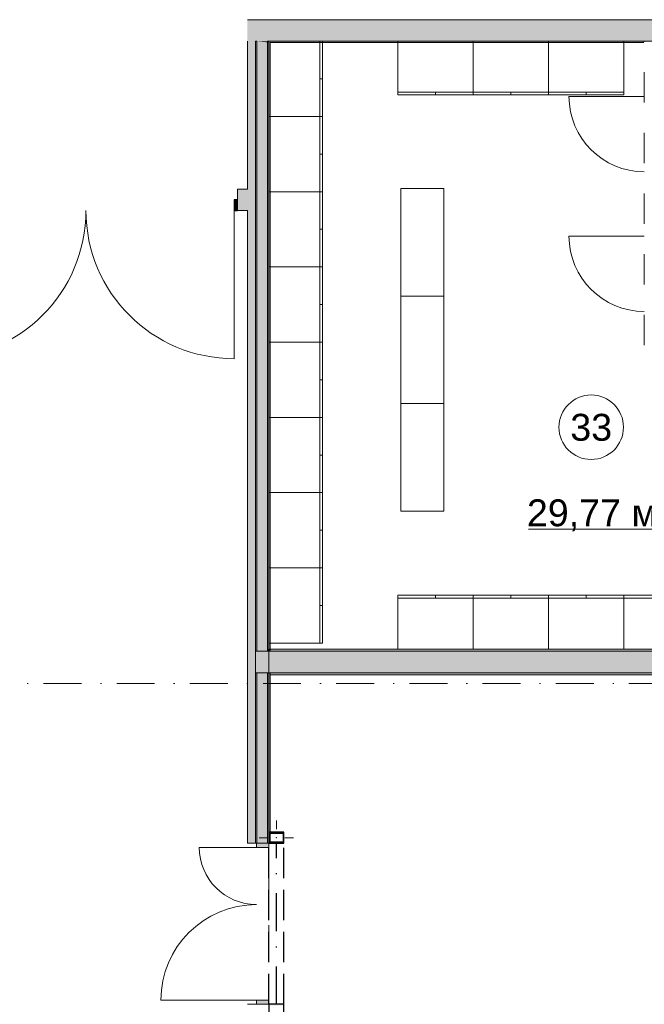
# Model space of a CAD drawing. Header units: millimetres. Extents: x 0 to 1184, y 0 to 836.
# Tile 72 of 241: x 184 to 242, y 690 to 781. Entities that reach past the tile are written whole.
import ezdxf
from ezdxf.xclip import XClip

# ---------------------------------------------------------------- set-up
doc = ezdxf.new("R2010")
doc.units = ezdxf.units.MM
doc.header["$MEASUREMENT"] = 0
doc.header["$XCLIPFRAME"] = 0
for name, pattern in [('Невидимая', [3.912222, 2.822222, -1.09]), ('Штриховая', [5.644444, 2.822222, -2.822222]), ('Штрихпунктирная', [6.702778, 3.527778, -1.763889, 0, -1.411111])]:
    doc.linetypes.add(name, pattern=pattern)
for name, color, linetype in [('Интерьер - Мебель', 7, 'Continuous'), ('Конструктив - ГКЛ', 7, 'Continuous'), ('Конструктив - Стена сущ для Кладочного плана', 7, 'Continuous'), ('Конструктив - Стены Блок 100 нов', 7, 'Continuous'), ('Конструктив - Стены Блок 200 нов', 7, 'Continuous'), ('Конструктив - Стены Внутр сущ.', 7, 'Continuous'), ('УЛИЦА_Стойки стропильные', 7, 'Continuous'), ('Элемент Модели - Зона', 7, 'Continuous'), ('Элемент Модели - Оси', 7, 'Continuous')]:
    doc.layers.add(name, color=color, linetype=linetype)
doc.styles.add('СГЕНЕРИР_СТИЛЬ_3', font='txt')

# ---------------------------------------------------------------- blocks, each defined once
blk = doc.blocks.new('Чертеж_4_4', base_point=(-278.479, 89.564))
at = {"layer": 'Конструктив - ГКЛ', "linetype": 'Continuous', "lineweight": 0, "true_color": 0x000000}
for points in [[(206.396, 779.314), (206.271, 779.314), (206.396, 779.302)], [(206.396, 722.564), (206.396, 779.302), (206.271, 779.314), (206.271, 722.564)], [(206.396, 779.302), (207.396, 779.206), (207.396, 779.314), (206.396, 779.314)], [(207.396, 722.564), (207.396, 779.206), (206.396, 779.302), (206.396, 722.564)], [(207.396, 779.206), (207.521, 779.194), (207.521, 779.314), (207.396, 779.314)], [(207.521, 779.194), (207.396, 779.206), (207.396, 779.194)], [(207.521, 722.814), (207.521, 779.194), (207.396, 779.194), (207.396, 722.814)], [(207.641, 722.814), (207.641, 779.194), (207.521, 779.194), (207.521, 722.814)], [(207.571, 779.194), (242.371, 779.194), (242.371, 779.314), (207.571, 779.314)], [(207.521, 722.564), (207.521, 722.764), (207.396, 722.764), (207.396, 722.564)], [(207.641, 722.564), (207.641, 722.764), (207.521, 722.764), (207.521, 722.564)], [(206.271, 720.564), (206.271, 704.716), (206.396, 704.716), (206.396, 720.564)], [(206.396, 720.564), (206.396, 704.716), (207.396, 704.716), (207.396, 720.564)], [(207.396, 720.564), (207.396, 704.716), (207.521, 704.716), (207.521, 720.564)], [(207.521, 720.564), (207.521, 705.716), (207.641, 705.716), (207.641, 720.564)], [(207.601, 704.796), (207.641, 704.796), (207.641, 705.636), (207.601, 705.636)]]:
    blk.add_hatch(color=18, dxfattribs=at).paths.add_polyline_path(points)
at = {"layer": 'Конструктив - Стена сущ для Кладочного плана', "linetype": 'Continuous', "lineweight": 0, "true_color": 0x000000}
blk.add_hatch(color=18, dxfattribs=at).paths.add_polyline_path([(205.521, 781.314), (205.521, 779.314), (301.721, 779.314), (301.721, 781.314)])
at = {"layer": 'Конструктив - Стены Блок 200 нов', "linetype": 'Continuous', "lineweight": 0, "true_color": 0x000000}
for points in [[(278.321, 722.764), (207.641, 722.764), (207.641, 722.564), (278.321, 722.564)], [(206.396, 720.564), (206.396, 722.564), (206.271, 722.564), (206.271, 720.564)], [(207.396, 720.564), (207.396, 722.564), (206.396, 722.564), (206.396, 720.564)], [(207.521, 720.564), (207.521, 722.564), (207.396, 722.564), (207.396, 720.564)], [(207.641, 720.564), (207.641, 722.564), (207.521, 722.564), (207.521, 720.564)], [(207.641, 722.564), (207.641, 720.564), (258.521, 720.564), (258.521, 722.564)], [(207.641, 720.564), (207.641, 720.364), (258.521, 720.364), (258.521, 720.564)]]:
    blk.add_hatch(color=18, dxfattribs=at).paths.add_polyline_path(points)
at = {"layer": 'Конструктив - Стены Внутр сущ.', "linetype": 'Continuous', "lineweight": 0, "true_color": 0x000000}
for points in [[(205.521, 779.314), (205.521, 704.716), (207.521, 704.716), (207.521, 779.314)], [(204.621, 763.559), (205.521, 763.559), (205.521, 765.559), (204.621, 765.559)], [(204.621, 764.559), (204.301, 764.559), (204.301, 763.559), (204.621, 763.559)], [(207.521, 704.716), (206.371, 704.716), (206.371, 704.316), (207.521, 704.316)], [(206.371, 689.716), (207.521, 689.716), (207.521, 690.116), (206.371, 690.116)]]:
    blk.add_hatch(color=18, dxfattribs=at).paths.add_polyline_path(points)
at = {"layer": 'УЛИЦА_Стойки стропильные', "linetype": 'Continuous', "lineweight": 0, "true_color": 0x000000}
h = blk.add_hatch(color=18, dxfattribs=at)
h.paths.add_polyline_path([(208.921, 704.716), (208.921, 705.716), (207.521, 705.716), (207.521, 704.716)])
h.paths.add_polyline_path([(208.841, 704.796), (207.601, 704.796), (207.601, 705.636), (208.841, 705.636)], flags=0)
h = blk.add_hatch(color=18, dxfattribs=at)
h.paths.add_polyline_path([(208.921, 688.716), (208.921, 689.716), (207.521, 689.716), (207.521, 688.716)])
h.paths.add_polyline_path([(208.841, 688.796), (207.601, 688.796), (207.601, 689.636), (208.841, 689.636)], flags=0)
at = {"layer": 'Интерьер - Мебель', "color": 7, "linetype": 'Continuous', "lineweight": 15}
for p, q in [((212.271, 779.314), (212.271, 772.314)), ((212.521, 779.314), (212.271, 779.314)), ((212.521, 775.814), (212.271, 775.814)), ((219.521, 774.564), (226.521, 774.564)), ((219.521, 774.314), (219.521, 774.564)), ((223.021, 774.314), (223.021, 774.564)), ((226.521, 774.564), (233.521, 774.564)), ((226.521, 774.314), (226.521, 774.564)), ((230.021, 774.314), (230.021, 774.564)), ((233.521, 774.564), (240.521, 774.564)), ((233.521, 774.314), (233.521, 774.564)), ((237.021, 774.314), (237.021, 774.564)), ((212.271, 772.314), (212.271, 765.314)), ((212.521, 772.314), (212.271, 772.314)), ((212.521, 768.814), (212.271, 768.814)), ((212.271, 765.314), (212.271, 758.314)), ((212.521, 765.314), (212.271, 765.314)), ((212.521, 761.814), (212.271, 761.814)), ((212.271, 758.314), (212.271, 751.314)), ((212.521, 758.314), (212.271, 758.314)), ((212.521, 754.814), (212.271, 754.814)), ((212.271, 751.314), (212.271, 744.314)), ((212.521, 751.314), (212.271, 751.314)), ((212.521, 747.814), (212.271, 747.814)), ((212.271, 744.314), (212.271, 737.314)), ((212.521, 744.314), (212.271, 744.314)), ((212.521, 740.814), (212.271, 740.814)), ((212.271, 737.314), (212.271, 730.314)), ((212.521, 737.314), (212.271, 737.314)), ((212.521, 733.814), (212.271, 733.814)), ((212.271, 730.314), (212.271, 723.314)), ((212.521, 730.314), (212.271, 730.314)), ((219.521, 727.764), (219.521, 727.514)), ((219.521, 727.514), (226.521, 727.514)), ((223.021, 727.764), (223.021, 727.514)), ((226.521, 727.764), (226.521, 727.514)), ((226.521, 727.514), (233.521, 727.514)), ((230.021, 727.764), (230.021, 727.514)), ((233.521, 727.764), (233.521, 727.514)), ((233.521, 727.514), (240.521, 727.514)), ((237.021, 727.764), (237.021, 727.514)), ((240.521, 727.764), (240.521, 727.514)), ((240.521, 727.514), (247.521, 727.514)), ((212.521, 726.814), (212.271, 726.814))]:
    blk.add_line(p, q, dxfattribs=at)
at = {"layer": 'Интерьер - Мебель', "color": 7, "linetype": 'Continuous', "lineweight": 15, "flags": 128}
for points in [[(212.521, 779.314), (212.521, 772.314), (207.521, 772.314), (207.521, 779.314)], [(219.521, 774.314), (226.521, 774.314), (226.521, 779.314), (219.521, 779.314)], [(226.521, 774.314), (233.521, 774.314), (233.521, 779.314), (226.521, 779.314)], [(233.521, 774.314), (240.521, 774.314), (240.521, 779.314), (233.521, 779.314)], [(212.521, 772.314), (212.521, 765.314), (207.521, 765.314), (207.521, 772.314)], [(212.521, 765.314), (212.521, 758.314), (207.521, 758.314), (207.521, 765.314)], [(223.796, 765.606), (223.796, 755.606), (219.796, 755.606), (219.796, 765.606)], [(212.521, 758.314), (212.521, 751.314), (207.521, 751.314), (207.521, 758.314)], [(223.796, 755.606), (223.796, 745.606), (219.796, 745.606), (219.796, 755.606)], [(212.521, 751.314), (212.521, 744.314), (207.521, 744.314), (207.521, 751.314)], [(223.796, 745.606), (223.796, 735.606), (219.796, 735.606), (219.796, 745.606)], [(212.521, 744.314), (212.521, 737.314), (207.521, 737.314), (207.521, 744.314)], [(212.521, 737.314), (212.521, 730.314), (207.521, 730.314), (207.521, 737.314)], [(212.521, 730.314), (212.521, 723.314), (207.521, 723.314), (207.521, 730.314)], [(219.521, 727.764), (226.521, 727.764), (226.521, 722.764), (219.521, 722.764)], [(226.521, 727.764), (233.521, 727.764), (233.521, 722.764), (226.521, 722.764)], [(233.521, 727.764), (240.521, 727.764), (240.521, 722.764), (233.521, 722.764)], [(240.521, 727.764), (247.521, 727.764), (247.521, 722.764), (240.521, 722.764)]]:
    blk.add_lwpolyline(points, close=True, dxfattribs=at)
at = {"layer": 'Конструктив - ГКЛ', "color": 251, "linetype": 'Continuous', "lineweight": 20, "true_color": 0x575757}
for p, q in [((206.396, 779.302), (206.396, 779.314)), ((206.396, 779.302), (206.396, 722.564)), ((207.396, 779.206), (207.396, 779.314)), ((207.396, 722.814), (207.396, 779.206)), ((207.396, 722.814), (207.396, 722.764)), ((207.396, 722.564), (207.396, 722.764)), ((206.396, 722.564), (206.271, 722.564)), ((206.271, 722.564), (206.271, 720.564)), ((206.396, 722.564), (206.271, 722.564)), ((207.396, 722.564), (206.396, 722.564)), ((207.396, 722.564), (206.396, 722.564)), ((207.521, 722.564), (207.396, 722.564)), ((207.521, 722.564), (207.396, 722.564)), ((207.641, 722.564), (207.521, 722.564)), ((207.521, 722.564), (207.521, 720.564)), ((207.641, 722.564), (207.521, 722.564)), ((206.271, 720.564), (206.396, 720.564)), ((206.271, 720.564), (206.396, 720.564)), ((206.396, 720.564), (207.396, 720.564)), ((206.396, 720.564), (207.396, 720.564)), ((206.396, 720.564), (206.396, 704.716)), ((207.396, 720.564), (207.521, 720.564)), ((207.396, 720.564), (207.521, 720.564)), ((207.396, 704.716), (207.396, 720.564)), ((207.521, 720.564), (207.641, 720.564)), ((207.521, 720.564), (207.641, 720.564))]:
    blk.add_line(p, q, dxfattribs=at)
at = {"layer": 'Конструктив - ГКЛ', "color": 251, "linetype": 'Continuous', "lineweight": 20, "true_color": 0x575757, "flags": 128}
for points in [[(206.271, 779.314), (206.396, 779.314)], [(206.271, 779.314), (206.271, 704.716)], [(207.396, 779.314), (207.521, 779.314)], [(466.471, 779.314), (207.521, 779.314)], [(207.521, 779.194), (207.521, 705.716)], [(207.521, 722.814), (207.521, 779.194)], [(207.641, 779.194), (242.371, 779.194)], [(207.641, 722.814), (207.641, 779.194)], [(207.521, 722.564), (207.521, 722.764)], [(207.641, 722.564), (207.641, 722.764)], [(207.521, 705.716), (207.521, 720.564)], [(207.641, 705.716), (207.641, 720.564)], [(207.641, 704.796), (207.641, 705.636)], [(206.271, 704.716), (206.396, 704.716)], [(207.396, 704.716), (207.521, 704.716)]]:
    blk.add_lwpolyline(points, dxfattribs=at)
at = {"layer": 'Конструктив - Стена сущ для Кладочного плана', "color": 251, "linetype": 'Невидимая', "lineweight": 30, "true_color": 0x575757}
for p, q in [((207.521, 689.716), (207.521, 704.716)), ((208.921, 704.716), (207.521, 704.716)), ((208.921, 689.716), (208.921, 704.716)), ((208.921, 689.716), (207.521, 689.716))]:
    blk.add_line(p, q, dxfattribs=at)
at = {"layer": 'Конструктив - Стена сущ для Кладочного плана', "color": 251, "linetype": 'Штрихпунктирная', "lineweight": 30, "true_color": 0x575757}
blk.add_line((208.221, 689.716), (208.221, 704.716), dxfattribs=at)
at = {"layer": 'Конструктив - Стена сущ для Кладочного плана', "color": 251, "linetype": 'Continuous', "lineweight": 20, "true_color": 0x575757, "flags": 128}
for points in [[(301.721, 781.314), (205.521, 781.314)], [(207.521, 779.314), (301.721, 779.314)]]:
    blk.add_lwpolyline(points, dxfattribs=at)
at = {"layer": 'Конструктив - Стены Блок 100 нов', "color": 251, "linetype": 'Continuous', "lineweight": 5, "true_color": 0x575757}
for p, q in [((242.421, 774.164), (235.421, 774.164)), ((242.421, 761.168), (235.421, 761.168))]:
    blk.add_line(p, q, dxfattribs=at)
for centre in [(242.421, 774.164), (242.421, 761.168)]:
    blk.add_arc(centre, 7, 180, 270, dxfattribs=at)
at = {"layer": 'Конструктив - Стены Блок 200 нов', "color": 251, "linetype": 'Continuous', "lineweight": 20, "true_color": 0x575757}
for p, q in [((258.521, 722.564), (207.641, 722.564)), ((207.641, 720.564), (258.521, 720.564))]:
    blk.add_line(p, q, dxfattribs=at)
at = {"layer": 'Конструктив - Стены Блок 200 нов', "color": 251, "linetype": 'Continuous', "lineweight": 20, "true_color": 0x575757, "flags": 128}
for points in [[(278.321, 722.764), (207.641, 722.764)], [(207.641, 722.764), (207.641, 722.564)], [(207.641, 720.564), (207.641, 720.364)], [(207.641, 720.364), (258.521, 720.364)]]:
    blk.add_lwpolyline(points, dxfattribs=at)
at = {"layer": 'Конструктив - Стены Внутр сущ.', "color": 251, "linetype": 'Continuous', "lineweight": 20, "true_color": 0x575757}
for p, q in [((204.621, 765.559), (205.051, 765.559)), ((204.621, 764.559), (204.621, 765.559)), ((204.621, 764.559), (204.621, 765.559)), ((204.621, 764.559), (204.621, 765.559)), ((204.621, 765.559), (205.051, 765.559)), ((204.621, 765.559), (205.051, 765.559)), ((204.621, 763.559), (204.621, 764.559)), ((204.621, 763.559), (204.621, 764.559)), ((204.621, 763.559), (204.621, 764.559)), ((204.621, 763.559), (205.051, 763.559)), ((204.621, 763.559), (205.051, 763.559)), ((204.621, 763.559), (205.051, 763.559)), ((206.371, 704.716), (205.521, 704.716)), ((206.371, 704.716), (205.521, 704.716)), ((207.521, 704.716), (206.371, 704.716)), ((207.521, 704.716), (206.371, 704.716)), ((207.521, 704.716), (206.371, 704.716)), ((206.371, 689.716), (205.521, 689.716)), ((206.371, 689.716), (205.521, 689.716)), ((207.521, 689.716), (206.371, 689.716)), ((207.521, 689.716), (206.371, 689.716)), ((207.521, 689.716), (206.371, 689.716))]:
    blk.add_line(p, q, dxfattribs=at)
at = {"layer": 'Конструктив - Стены Внутр сущ.', "color": 251, "linetype": 'Continuous', "lineweight": 30, "true_color": 0x575757}
for p, q in [((204.621, 764.559), (204.301, 764.559)), ((204.301, 764.559), (204.301, 763.559)), ((204.621, 763.559), (204.621, 764.559)), ((204.301, 763.559), (204.621, 763.559))]:
    blk.add_line(p, q, dxfattribs=at)
at = {"layer": 'Конструктив - Стены Внутр сущ.', "color": 251, "linetype": 'Continuous', "lineweight": 15, "true_color": 0x575757}
blk.add_line((204.301, 763.559), (204.301, 749.779), dxfattribs=at)
at = {"layer": 'Конструктив - Стены Внутр сущ.', "color": 251, "linetype": 'Continuous', "lineweight": 5, "true_color": 0x575757}
for p, q in [((206.371, 704.316), (206.371, 704.716)), ((206.371, 704.716), (207.521, 704.716)), ((207.521, 704.716), (207.521, 704.316)), ((206.371, 704.316), (201.051, 704.316)), ((207.521, 704.316), (206.371, 704.316)), ((206.371, 690.116), (197.491, 690.116)), ((206.371, 689.716), (206.371, 690.116)), ((206.371, 690.116), (207.521, 690.116)), ((207.521, 690.116), (207.521, 689.716)), ((207.521, 689.716), (206.371, 689.716))]:
    blk.add_line(p, q, dxfattribs=at)
at = {"layer": 'Конструктив - Стены Внутр сущ.', "color": 251, "linetype": 'Continuous', "lineweight": 20, "true_color": 0x575757, "flags": 128}
for points in [[(205.521, 779.314), (205.521, 765.559)], [(207.521, 705.716), (207.521, 779.314)], [(205.521, 765.559), (204.621, 765.559)], [(204.621, 763.559), (205.521, 763.559)], [(205.521, 763.559), (205.521, 704.716)]]:
    blk.add_lwpolyline(points, dxfattribs=at)
at = {"layer": 'Конструктив - Стены Внутр сущ.', "color": 251, "linetype": 'Continuous', "lineweight": 5, "true_color": 0x575757}
for centre, radius, start, end in [((176.741, 763.559), 13.78, 270, 0), ((204.301, 763.559), 13.78, 180, 270), ((206.371, 704.316), 5.32, 180, 270), ((206.371, 690.116), 8.88, 90, 180)]:
    blk.add_arc(centre, radius, start, end, dxfattribs=at)
at = {"layer": 'УЛИЦА_Стойки стропильные', "color": 251, "linetype": 'Continuous', "lineweight": 5, "true_color": 0x575757}
for p, q in [((208.221, 706.016), (208.221, 706.816)), ((207.421, 705.216), (206.621, 705.216)), ((208.221, 704.416), (208.221, 703.616)), ((209.021, 705.216), (209.821, 705.216)), ((208.221, 690.016), (208.221, 690.816))]:
    blk.add_line(p, q, dxfattribs=at)
at = {"layer": 'УЛИЦА_Стойки стропильные', "color": 251, "linetype": 'Continuous', "lineweight": 30, "true_color": 0x575757, "flags": 128}
for points in [[(208.921, 704.716), (208.921, 705.716), (207.521, 705.716), (207.521, 704.716)], [(208.841, 704.796), (207.601, 704.796), (207.601, 705.636), (208.841, 705.636)], [(208.921, 688.716), (208.921, 689.716), (207.521, 689.716), (207.521, 688.716)]]:
    blk.add_lwpolyline(points, close=True, dxfattribs=at)
at = {"layer": 'УЛИЦА_Стойки стропильные', "color": 251, "linetype": 'Continuous', "lineweight": 5, "true_color": 0x575757}
blk.add_point((208.221, 705.216), dxfattribs=at)
at = {"layer": 'Элемент Модели - Зона', "color": 7, "linetype": 'Continuous', "lineweight": 15}
blk.add_line((231.645, 733.913), (244.651, 733.913), dxfattribs=at)
at = {"layer": 'Элемент Модели - Зона', "color": 7, "linetype": 'Штриховая', "lineweight": 15, "flags": 128}
for points in [[(207.521, 779.314), (207.521, 722.764), (261.521, 722.764), (278.521, 722.764), (278.521, 750.564), (259.521, 750.564), (242.421, 750.564), (242.421, 763.664), (242.421, 779.314)], [(207.521, 615.564), (301.521, 615.564), (301.521, 720.364), (258.521, 720.364), (207.521, 720.364)]]:
    blk.add_lwpolyline(points, close=True, dxfattribs=at)
at = {"layer": 'Элемент Модели - Зона', "color": 7, "linetype": 'Continuous', "lineweight": 15, "flags": 128}
blk.add_lwpolyline([(240.486, 743.4, 1), (234.486, 743.4, 1)], format="xyb", close=True, dxfattribs=at)
at = {"layer": 'Элемент Модели - Оси', "color": 7, "linetype": 'Штрихпунктирная', "lineweight": 15}
blk.add_line((57.32, 719.564), (1181.052, 719.564), dxfattribs=at)
at = {"layer": 'Элемент Модели - Зона', "color": 7, "linetype": 'Continuous', "lineweight": 15, "char_height": 2.5, "attachment_point": 5, "style": 'СГЕНЕРИР_СТИЛЬ_3'}
for s, insert in [('\\A1;{\\pqc;\\fArial|b0|i0|c204|p38;33}', (237.486, 743.379)), ('\\A1;{\\pqc;\\fArial|b0|i0|c204|p38;29,77 м²}', (238.148, 735.206))]:
    blk.add_mtext(s, dxfattribs=dict(at, insert=insert))

msp = doc.modelspace()

# ---------------------------------------------------------------- block references
at = {"color": 161, "linetype": 'Continuous', "lineweight": 40, "true_color": 0x83aefe}
ref = msp.add_blockref('Чертеж_4_4', (-278.479, 89.564), dxfattribs=at)
XClip(ref).set_block_clipping_path([(57.3201676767, 151.7660533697), (1181.0522393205, 828.727105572)])

doc.saveas('drawing.dxf')
